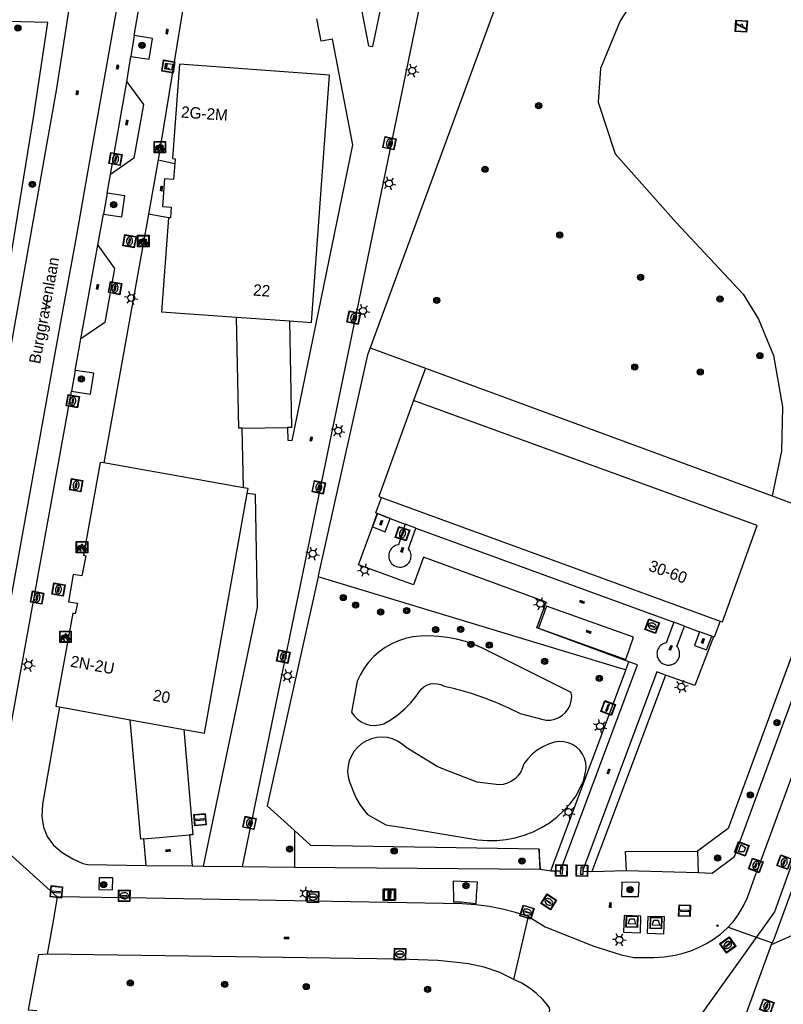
# Model space of a CAD drawing. Header units: metres. Extents: x 93870 to 95789, y 463036 to 464040.
# Tile 175 of 256: x 94787 to 94854, y 463136 to 463223. Entities that reach past the tile are written whole.
import ezdxf
from ezdxf.enums import TextEntityAlignment as Align

# ---------------------------------------------------------------- set-up
doc = ezdxf.new("R2010")
doc.units = ezdxf.units.M
doc.header["$LTSCALE"] = 25.4
for name, color, linetype in [('B_BEBOUWINGSGRENS_0', 1, 'Continuous'), ('B_LUIFEL_1', 200, 'Continuous'), ('G_GRENS_ALGEMEEN_0', 7, 'Continuous'), ('K_DUIKER_LIJN_-1', 6, 'Continuous'), ('Q_AFVAL_APART_PLAATS_0', 7, 'Continuous'), ('Q_AFVALBAK_0', 7, 'Continuous'), ('Q_BOOM_0', 3, 'Continuous'), ('Q_BRANDKRAAN_0', 5, 'Continuous'), ('Q_BRIEVENBUS_0', 7, 'Continuous'), ('Q_CAI-KAST_0', 10, 'Continuous'), ('Q_FIETSENREK_0', 6, 'Continuous'), ('Q_INSPECTIE_OF_RIOOLPUT_0', 253, 'Continuous'), ('Q_KOLK_0', 254, 'Continuous'), ('Q_LICHTMAST_0', 2, 'Continuous'), ('Q_OPLAADPAAL_0', 7, 'Continuous'), ('Q_SPEELVOORZIENING_0', 45, 'Continuous'), ('Q_VERKEERSBORDPAAL_0', 40, 'Continuous'), ('Q_WATERLEIDINGPUT_0', 5, 'Continuous'), ('S_GBKN_SYMBOOL_GV_GROOT_0', 7, 'Continuous'), ('S_GBKN_SYMBOOL_OV_GROOT_0', 7, 'Continuous'), ('T_CULTUURGRENS_0', 76, 'Continuous'), ('T_HEK_0', 57, 'Continuous'), ('T_HEK_LIJN_0', 6, 'Continuous'), ('V_WEGGRENS_0', 7, 'Continuous'), ('Z_GBKN_HUISNUMMER_0', 252, 'Continuous'), ('Z_STRAATNAAM_0', 252, 'Continuous')]:
    doc.layers.add(name, color=color, linetype=linetype)
doc.layers.add('Q_AFSLUITPAAL_0', color=7, linetype='Continuous', true_color=0xf86a3a)
doc.layers.add('Q_PAALTJE_0', color=7, linetype='Continuous', true_color=0x666666)

# ---------------------------------------------------------------- blocks, each defined once
blk = doc.blocks.new('Q_AFVAL_APART_PLAATS')
for points in [[(-0.5, 0.5), (0.5, 0.5), (0.5, -0.5), (-0.5, -0.5)], [(-0.336, 0.197), (0.331, 0.197), (0.19, -0.251), (-0.196, -0.251)]]:
    blk.add_lwpolyline(points, close=True)
blk.add_lwpolyline([(-0.442, 0.464), (0.438, 0.464, -0.414214), (0.459, 0.442), (0.459, -0.437, -0.414214), (0.438, -0.459), (-0.442, -0.459, -0.414214), (-0.463, -0.437), (-0.463, 0.442, -0.414214), (-0.442, 0.464)], format="xyb")
blk = doc.blocks.new('Q_AFVALBAK')
for points in [[(-0.5, 0.5), (0.5, 0.5), (0.5, -0.5), (-0.5, -0.5)], [(-0.336, 0.197), (0.331, 0.197), (0.19, -0.251), (-0.196, -0.251)]]:
    blk.add_lwpolyline(points, close=True)
blk.add_lwpolyline([(-0.442, 0.464), (0.438, 0.464, -0.414214), (0.459, 0.442), (0.459, -0.437, -0.414214), (0.438, -0.459), (-0.442, -0.459, -0.414214), (-0.463, -0.437), (-0.463, 0.442), (-0.463, 0.444), (-0.463, 0.446), (-0.463, 0.448), (-0.462, 0.45), (-0.461, 0.451), (-0.46, 0.453), (-0.459, 0.455), (-0.458, 0.456), (-0.457, 0.457), (-0.456, 0.459), (-0.454, 0.46), (-0.453, 0.461), (-0.451, 0.462), (-0.449, 0.462), (-0.447, 0.463), (-0.446, 0.463), (-0.444, 0.464), (-0.442, 0.464)], format="xyb")
blk = doc.blocks.new('Q_OPLAADPAAL')
for points in [[(-0.5, 0.5), (0.5, 0.5), (0.5, -0.5), (-0.5, -0.5)], [(-0.08, 0.333), (0.071, 0.333), (0.071, -0.329), (-0.08, -0.329)]]:
    blk.add_lwpolyline(points, close=True)
blk.add_lwpolyline([(-0.442, 0.464), (0.438, 0.464, -0.414214), (0.459, 0.442), (0.459, -0.437, -0.414214), (0.438, -0.459), (-0.442, -0.459, -0.414214), (-0.463, -0.437), (-0.463, 0.442), (-0.463, 0.444), (-0.463, 0.446), (-0.463, 0.448), (-0.462, 0.45), (-0.461, 0.451), (-0.46, 0.453), (-0.459, 0.455), (-0.458, 0.456), (-0.457, 0.457), (-0.456, 0.459), (-0.454, 0.46), (-0.453, 0.461), (-0.451, 0.462), (-0.449, 0.462), (-0.447, 0.463), (-0.446, 0.463), (-0.444, 0.464), (-0.442, 0.464)], format="xyb")
blk = doc.blocks.new('Q_CAI-KAST')
for points in [[(-0.5, 0.5), (0.5, 0.5), (0.5, -0.5), (-0.5, -0.5)], [(-0.262, 0.264), (0.25, 0.264), (0.25, 0.187), (-0.262, 0.187)], [(-0.262, 0.107), (0.25, 0.107), (0.25, -0.332), (-0.262, -0.332)]]:
    blk.add_lwpolyline(points, close=True)
blk.add_lwpolyline([(-0.442, 0.464), (0.438, 0.464, -0.414214), (0.459, 0.442), (0.459, -0.437, -0.414214), (0.438, -0.459), (-0.442, -0.459, -0.414214), (-0.463, -0.437), (-0.463, 0.442), (-0.463, 0.444), (-0.463, 0.446), (-0.463, 0.448), (-0.462, 0.45), (-0.461, 0.451), (-0.46, 0.453), (-0.459, 0.455), (-0.458, 0.456), (-0.457, 0.457), (-0.456, 0.459), (-0.454, 0.46), (-0.453, 0.461), (-0.451, 0.462), (-0.449, 0.462), (-0.447, 0.463), (-0.446, 0.463), (-0.444, 0.464), (-0.442, 0.464)], format="xyb")
blk.add_circle((-0.177, -0.034), 0.0354)
blk = doc.blocks.new('Q_LICHTMAST')
for points in [[(-0.26, 0.15), (-0.52, 0.3)], [(0, 0.3), (0, 0.6)], [(0.26, 0.15), (0.52, 0.3)], [(-0.26, -0.15), (-0.52, -0.3)], [(0, -0.3), (0, -0.6)], [(0.26, -0.15), (0.52, -0.3)]]:
    blk.add_lwpolyline(points)
blk.add_circle((0, 0), 0.3)
blk = doc.blocks.new('Q_VERKEERSBORDPAAL')
for points in [[(-0.5, 0.5), (0.5, 0.5), (0.5, -0.5), (-0.5, -0.5)], [(-0.08, 0.333), (0.071, 0.333), (0.071, -0.329), (-0.08, -0.329)]]:
    blk.add_lwpolyline(points, close=True)
blk.add_lwpolyline([(-0.442, 0.464), (0.438, 0.464, -0.414214), (0.459, 0.442), (0.459, -0.437, -0.414214), (0.438, -0.459), (-0.442, -0.459, -0.414214), (-0.463, -0.437), (-0.463, 0.442), (-0.463, 0.444), (-0.463, 0.446), (-0.463, 0.448), (-0.462, 0.45), (-0.461, 0.451), (-0.46, 0.453), (-0.459, 0.455), (-0.458, 0.456), (-0.457, 0.457), (-0.456, 0.459), (-0.454, 0.46), (-0.453, 0.461), (-0.451, 0.462), (-0.449, 0.462), (-0.447, 0.463), (-0.446, 0.463), (-0.444, 0.464), (-0.442, 0.464)], format="xyb")
blk = doc.blocks.new('Q_AFSLUITPAAL')
for points in [[(-0.5, 0.5), (0.5, 0.5), (0.5, -0.5), (-0.5, -0.5)], [(-0.08, 0.333), (0.071, 0.333), (0.071, -0.329), (-0.08, -0.329)]]:
    blk.add_lwpolyline(points, close=True)
blk.add_lwpolyline([(-0.442, 0.464), (0.438, 0.464, -0.414214), (0.459, 0.442), (0.459, -0.437, -0.414214), (0.438, -0.459), (-0.442, -0.459, -0.414214), (-0.463, -0.437), (-0.463, 0.442), (-0.463, 0.444), (-0.463, 0.446), (-0.463, 0.448), (-0.462, 0.45), (-0.461, 0.451), (-0.46, 0.453), (-0.459, 0.455), (-0.458, 0.456), (-0.457, 0.457), (-0.456, 0.459), (-0.454, 0.46), (-0.453, 0.461), (-0.451, 0.462), (-0.449, 0.462), (-0.447, 0.463), (-0.446, 0.463), (-0.444, 0.464), (-0.442, 0.464)], format="xyb")
blk = doc.blocks.new('Q_PAAL_STEEN')
for points in [[(-0.5, 0.5), (0.5, 0.5), (0.5, -0.5), (-0.5, -0.5)], [(-0.08, 0.33), (0.07, 0.33), (0.07, -0.33), (-0.08, -0.33)]]:
    blk.add_lwpolyline(points, close=True)
blk.add_lwpolyline([(-0.44, 0.46), (0.44, 0.46, -0.414214), (0.46, 0.44), (0.46, -0.44, -0.414214), (0.44, -0.46), (-0.44, -0.46, -0.414214), (-0.46, -0.44), (-0.46, 0.44), (-0.46, 0.44), (-0.46, 0.45), (-0.46, 0.45), (-0.46, 0.45), (-0.46, 0.45), (-0.46, 0.45), (-0.46, 0.45), (-0.46, 0.46), (-0.46, 0.46), (-0.46, 0.46), (-0.45, 0.46), (-0.45, 0.46), (-0.45, 0.46), (-0.45, 0.46), (-0.45, 0.46), (-0.45, 0.46), (-0.44, 0.46), (-0.44, 0.46)], format="xyb")
blk = doc.blocks.new('Q_PAALTJE')
at = {"color": 251, "true_color": 0x666666, "xscale": 0.1, "yscale": 0.1, "zscale": 0.01}
blk.add_blockref('Q_PAAL_STEEN', (0, 0), dxfattribs=at)
blk = doc.blocks.new('Q_INSPECTIE_OF_RIOOLPUT')
blk.add_lwpolyline([(-0.5, 0.5), (0.5, 0.5), (0.5, -0.5), (-0.5, -0.5)], close=True)
for points in [[(-0.442, 0.464), (0.438, 0.464, -0.414214), (0.459, 0.442), (0.459, -0.437, -0.414214), (0.438, -0.459), (-0.442, -0.459, -0.414214), (-0.463, -0.437), (-0.463, 0.442), (-0.463, 0.444), (-0.463, 0.446), (-0.463, 0.448), (-0.462, 0.45), (-0.461, 0.451), (-0.46, 0.453), (-0.459, 0.455), (-0.458, 0.456), (-0.457, 0.457), (-0.456, 0.459), (-0.454, 0.46), (-0.453, 0.461), (-0.451, 0.462), (-0.449, 0.462), (-0.447, 0.463), (-0.446, 0.463), (-0.444, 0.464), (-0.442, 0.464)], [(-0.345, 0.105, 0.380426), (-0.276, -0.18)], [(-0.008, 0.266, 0.240218), (-0.345, 0.105)], [(-0.194, 0.045, 0.853344), (-0.194, -0.032)], [(0.331, 0.111, 0.240191), (-0.008, 0.266)], [(0.185, -0.032, 0.849746), (0.185, 0.045)], [(0.267, -0.176, 0.380426), (0.331, 0.111)], [(-0.276, -0.18, 0.148452), (0.012, -0.257)], [(0.012, -0.257, 0.131742), (0.267, -0.176)]]:
    blk.add_lwpolyline(points, format="xyb")
for points in [[(-0.194, 0.045), (0.185, 0.045)], [(0.185, -0.032), (-0.194, -0.032)]]:
    blk.add_lwpolyline(points)
blk = doc.blocks.new('Q_KOLK')
blk.add_lwpolyline([(-0.5, 0.5), (0.5, 0.5), (0.5, -0.5), (-0.5, -0.5)], close=True)
for points in [[(-0.442, 0.464), (0.438, 0.464, -0.414214), (0.459, 0.442), (0.459, -0.437, -0.414214), (0.438, -0.459), (-0.442, -0.459, -0.414214), (-0.463, -0.437), (-0.463, 0.442, -0.414214), (-0.442, 0.464)], [(-0.345, 0.105, 0.380426), (-0.276, -0.18)], [(-0.008, 0.266, 0.240218), (-0.345, 0.105)], [(-0.194, 0.045, 0.853344), (-0.194, -0.032)], [(0.331, 0.111, 0.240191), (-0.008, 0.266)], [(0.185, -0.032, 0.849746), (0.185, 0.045)], [(0.267, -0.176, 0.380426), (0.331, 0.111)], [(-0.276, -0.18, 0.148452), (0.012, -0.257)], [(0.012, -0.257, 0.131742), (0.267, -0.176)]]:
    blk.add_lwpolyline(points, format="xyb")
for points in [[(-0.194, 0.045), (0.185, 0.045)], [(0.185, -0.032), (-0.194, -0.032)]]:
    blk.add_lwpolyline(points)
blk = doc.blocks.new('Q_WATERLEIDINGPUT')
blk.add_lwpolyline([(-0.5, 0.5), (0.5, 0.5), (0.5, -0.5), (-0.5, -0.5)], close=True)
for points in [[(-0.442, 0.464), (0.438, 0.464, -0.414214), (0.459, 0.442), (0.459, -0.437, -0.414214), (0.438, -0.459), (-0.442, -0.459, -0.414214), (-0.463, -0.437), (-0.463, 0.442), (-0.463, 0.444), (-0.463, 0.446), (-0.463, 0.448), (-0.462, 0.45), (-0.461, 0.451), (-0.46, 0.453), (-0.459, 0.455), (-0.458, 0.456), (-0.457, 0.457), (-0.456, 0.459), (-0.454, 0.46), (-0.453, 0.461), (-0.451, 0.462), (-0.449, 0.462), (-0.447, 0.463), (-0.446, 0.463), (-0.444, 0.464), (-0.442, 0.464)], [(-0.345, 0.105, 0.380426), (-0.276, -0.18)], [(-0.008, 0.266, 0.240218), (-0.345, 0.105)], [(-0.194, 0.045, 0.853344), (-0.194, -0.032)], [(0.331, 0.111, 0.240191), (-0.008, 0.266)], [(0.185, -0.032, 0.849746), (0.185, 0.045)], [(0.267, -0.176, 0.380426), (0.331, 0.111)], [(-0.276, -0.18, 0.148452), (0.012, -0.257)], [(0.012, -0.257, 0.131742), (0.267, -0.176)]]:
    blk.add_lwpolyline(points, format="xyb")
for points in [[(-0.194, 0.045), (0.185, 0.045)], [(0.185, -0.032), (-0.194, -0.032)]]:
    blk.add_lwpolyline(points)
blk = doc.blocks.new('Q_BRANDKRAAN')
blk.add_lwpolyline([(-0.5, 0.5), (0.5, 0.5), (0.5, -0.5), (-0.5, -0.5)], close=True)
for points in [[(-0.442, 0.464), (0.438, 0.464, -0.414214), (0.459, 0.442), (0.459, -0.437, -0.414214), (0.438, -0.459), (-0.442, -0.459, -0.414214), (-0.463, -0.437), (-0.463, 0.442), (-0.463, 0.444), (-0.463, 0.446), (-0.463, 0.448), (-0.462, 0.45), (-0.461, 0.451), (-0.46, 0.453), (-0.459, 0.455), (-0.458, 0.456), (-0.457, 0.457), (-0.456, 0.459), (-0.454, 0.46), (-0.453, 0.461), (-0.451, 0.462), (-0.449, 0.462), (-0.447, 0.463), (-0.446, 0.463), (-0.444, 0.464), (-0.442, 0.464)], [(-0.345, 0.105, 0.380426), (-0.276, -0.18)], [(-0.008, 0.266, 0.240218), (-0.345, 0.105)], [(-0.194, 0.045, 0.853344), (-0.194, -0.032)], [(0.331, 0.111, 0.240191), (-0.008, 0.266)], [(0.185, -0.032, 0.849746), (0.185, 0.045)], [(0.267, -0.176, 0.380426), (0.331, 0.111)], [(-0.276, -0.18, 0.148452), (0.012, -0.257)], [(0.012, -0.257, 0.131742), (0.267, -0.176)]]:
    blk.add_lwpolyline(points, format="xyb")
for points in [[(-0.194, 0.045), (0.185, 0.045)], [(0.185, -0.032), (-0.194, -0.032)]]:
    blk.add_lwpolyline(points)
blk = doc.blocks.new('Q_SPEELVOORZIENING')
blk.add_lwpolyline([(-0.5, 0.5), (0.5, 0.5), (0.5, -0.5), (-0.5, -0.5)], close=True)
for points in [[(-0.442, 0.464), (0.438, 0.464, -0.414214), (0.459, 0.442), (0.459, -0.437, -0.414214), (0.438, -0.459), (-0.442, -0.459, -0.414214), (-0.463, -0.437), (-0.463, 0.442), (-0.463, 0.444), (-0.463, 0.446), (-0.463, 0.448), (-0.462, 0.45), (-0.461, 0.451), (-0.46, 0.453), (-0.459, 0.455), (-0.458, 0.456), (-0.457, 0.457), (-0.456, 0.459), (-0.454, 0.46), (-0.453, 0.461), (-0.451, 0.462), (-0.449, 0.462), (-0.447, 0.463), (-0.446, 0.463), (-0.444, 0.464), (-0.442, 0.464)], [(-0.363, 0.198, 1.168313), (-0.386, 0.141)], [(-0.087, 0.021, 0.778987), (-0.04, -0.167)], [(-0.04, -0.167, 0.508825), (0.056, -0.036)], [(0.355, -0.156, 1.031322), (0.378, -0.1)]]:
    blk.add_lwpolyline(points, format="xyb")
for points in [[(-0.386, 0.141), (-0.087, 0.021)], [(-0.363, 0.198), (0.378, -0.1)], [(0.056, -0.036), (0.355, -0.156)]]:
    blk.add_lwpolyline(points)
blk = doc.blocks.new('Q_FIETSENREK')
for points in [[(-0.5, 0.5), (0.5, 0.5), (0.5, -0.5), (-0.5, -0.5)], [(-0.063, 0.145), (0.184, 0.054), (0.037, -0.093)]]:
    blk.add_lwpolyline(points, close=True)
for points in [[(-0.442, 0.464), (0.438, 0.464, -0.414214), (0.459, 0.442), (0.459, -0.437, -0.414214), (0.438, -0.459), (-0.442, -0.459, -0.414214), (-0.463, -0.437), (-0.463, 0.442), (-0.463, 0.444), (-0.463, 0.446), (-0.463, 0.448), (-0.462, 0.45), (-0.461, 0.451), (-0.46, 0.453), (-0.459, 0.455), (-0.458, 0.456), (-0.457, 0.457), (-0.456, 0.459), (-0.454, 0.46), (-0.453, 0.461), (-0.451, 0.462), (-0.449, 0.462), (-0.447, 0.463), (-0.446, 0.463), (-0.444, 0.464), (-0.442, 0.464)], [(-0.181, 0.106, 0.847256), (-0.324, -0.144)], [(-0.193, 0.075, 0.842492), (-0.305, -0.118)], [(-0.171, 0.065, 0.053288), (-0.193, 0.075)], [(-0.185, -0.134, 0.502492), (-0.147, 0.044)], [(-0.149, 0.089, 0.06236), (-0.181, 0.106)], [(-0.165, -0.161, 0.494489), (-0.125, 0.068)], [(-0.324, -0.144, 0.089606), (-0.421, -0.348)], [(-0.296, -0.162, 0.110942), (-0.375, -0.348)], [(-0.294, -0.105, 0.006942), (-0.305, -0.118)], [(-0.296, -0.162, 0.02458), (-0.283, -0.168)], [(-0.212, -0.105, 0.381614), (-0.294, -0.105)], [(-0.283, -0.168, 0.148109), (-0.198, -0.173)], [(-0.223, -0.136, 0.533998), (-0.276, -0.136)], [(-0.276, -0.136, 0.009682), (-0.271, -0.138)], [(-0.271, -0.138, 0.120201), (-0.218, -0.144)], [(-0.218, -0.144, 0.003554), (-0.223, -0.136)], [(-0.185, -0.134, 0.017985), (-0.212, -0.105)], [(-0.122, -0.348, 0.075837), (-0.198, -0.173)], [(-0.075, -0.348, 0.094234), (-0.165, -0.161)], [(0.095, -0.16, 0.385208), (0.186, -0.333)], [(0.209, -0.054, 0.224648), (0.108, -0.128)], [(0.126, -0.171, 0.376993), (0.197, -0.303)], [(0.212, -0.086, 0.20829), (0.139, -0.139)], [(0.186, -0.333, 1), (0.287, -0.06)], [(0.197, -0.303, 1), (0.276, -0.09)], [(0.287, -0.06, 0.086253), (0.238, -0.051)], [(0.276, -0.09, 0.079305), (0.241, -0.083)]]:
    blk.add_lwpolyline(points, format="xyb")
for points in [[(-0.171, 0.065), (-0.263, -0.038), (-0.239, -0.059), (-0.147, 0.044)], [(0.081, 0.221), (-0.003, 0.252), (-0.149, 0.089)], [(-0.125, 0.068), (-0.086, 0.111), (0.018, -0.131), (0.095, -0.16)], [(0.238, -0.051), (0.229, 0.053), (0.261, 0.093), (0.302, 0.078), (0.314, 0.11), (0.192, 0.155), (0.18, 0.123), (0.231, 0.104), (0.207, 0.076), (-0.04, 0.167), (0, 0.216), (0.07, 0.191), (0.081, 0.221)], [(0.209, -0.054), (0.199, 0.029), (0.057, -0.108)], [(-0.421, -0.348), (-0.375, -0.348)], [(-0.122, -0.348), (-0.075, -0.348)], [(0.057, -0.108), (0.108, -0.128)], [(0.126, -0.171), (0.253, -0.218), (0.241, -0.083)], [(0.139, -0.139), (0.222, -0.17), (0.212, -0.086)]]:
    blk.add_lwpolyline(points)
blk = doc.blocks.new('Q_BRIEVENBUS')
for points in [[(-0.5, 0.5), (0.5, 0.5), (0.5, -0.5), (-0.5, -0.5)], [(-0.31, 0.1), (-0.053, 0.1), (-0.031, 0.031), (-0.053, 0.01), (-0.31, 0.01), (-0.332, 0.031)], [(0.056, 0.1), (0.314, 0.1), (0.335, 0.031), (0.314, 0.01), (0.056, 0.01), (0.035, 0.031)]]:
    blk.add_lwpolyline(points, close=True)
blk.add_lwpolyline([(-0.442, 0.464), (0.438, 0.464, -0.414214), (0.459, 0.442), (0.459, -0.437, -0.414214), (0.438, -0.459), (-0.442, -0.459, -0.414214), (-0.463, -0.437), (-0.463, 0.442), (-0.463, 0.444), (-0.463, 0.446), (-0.463, 0.448), (-0.462, 0.45), (-0.461, 0.451), (-0.46, 0.453), (-0.459, 0.455), (-0.458, 0.456), (-0.457, 0.457), (-0.456, 0.459), (-0.454, 0.46), (-0.453, 0.461), (-0.451, 0.462), (-0.449, 0.462), (-0.447, 0.463), (-0.446, 0.463), (-0.444, 0.464), (-0.442, 0.464)], format="xyb")
blk = doc.blocks.new('Q_BOOM')
for radius in [0.27, 0.18, 0.09]:
    blk.add_circle((0, 0), radius)
blk = doc.blocks.new('S_GBKN_SYMBOOL_OV_GROOT')
for points in [[(-0.21875, 0.0625), (0.21875, 0.0625)], [(-0.21875, 0), (0.21875, 0)], [(-0.1875, 0.0625), (-0.1875, 0)], [(-0.125, 0.09375), (-0.125, 0.0625)], [(-0.125, 0), (-0.125, -0.0625)], [(-0.0625, 0.0625), (-0.0625, 0)], [(0, 0.09375), (0, 0.0625)], [(0, 0), (0, -0.0625)], [(0.0625, 0.0625), (0.0625, 0)], [(0.125, 0.09375), (0.125, 0.0625)], [(0.125, 0), (0.125, -0.0625)], [(0.1875, 0.0625), (0.1875, 0)], [(-0.21875, -0.0625), (0.21875, -0.0625)], [(-0.1875, -0.0625), (-0.1875, -0.09375)], [(-0.0625, -0.0625), (-0.0625, -0.09375)], [(0.0625, -0.0625), (0.0625, -0.09375)], [(0.1875, -0.0625), (0.1875, -0.09375)]]:
    blk.add_lwpolyline(points)
blk = doc.blocks.new('S_GBKN_SYMBOOL_GV_GROOT')
for points in [[(-0.1875, 0.03125), (-0.09375, 0.09375)], [(-0.1875, -0.0625), (0.0625, 0.09375)], [(-0.1875, 0.09375), (0.125, -0.09375)], [(-0.1875, 0), (-0.03125, -0.09375)], [(-0.125, -0.09375), (0.1875, 0.09375)], [(-0.0625, 0.09375), (0.1875, -0.0625)], [(0.03125, -0.09375), (0.1875, 0)], [(0.09375, 0.09375), (0.1875, 0.03125)]]:
    blk.add_lwpolyline(points)

msp = doc.modelspace()

# ---------------------------------------------------------------- linework, layer by layer
at = {"layer": 'B_BEBOUWINGSGRENS_0'}
for p, q in [((94800.601, 463210.476), (94800.572, 463210.07)), ((94805.971, 463196.61), (94810.595, 463196.287)), ((94806.576, 463181.695), (94794.372, 463183.857)), ((94818.649, 463180.829), (94848.272, 463170.014)), ((94790.494, 463162.514), (94796.688, 463161.392)), ((94796.688, 463161.392), (94801.361, 463160.546))]:
    msp.add_line(p, q, dxfattribs=at)
for points in [[(94810.595, 463196.287), (94812.545, 463196.151), (94814.115, 463217.787), (94800.98, 463218.74), (94800.382, 463210.492), (94800.601, 463210.476)], [(94800.572, 463210.07), (94800.47, 463208.661), (94799.689, 463208.717), (94799.505, 463206.297), (94800.273, 463206.241), (94800.198, 463205.305), (94800.02, 463205.308)], [(94800.02, 463205.308), (94799.412, 463197.068), (94805.971, 463196.61)], [(94821.454, 463189.322), (94818.422, 463180.912), (94818.649, 463180.829)], [(94848.272, 463170.014), (94848.455, 463169.947), (94851.494, 463178.375), (94821.454, 463189.322)], [(94794.372, 463183.857), (94794.06, 463183.914), (94792.583, 463175.789), (94792.798, 463175.734), (94792.463, 463173.972), (94791.701, 463174.113), (94791.276, 463171.723), (94792.064, 463171.584), (94791.86, 463170.673), (94791.653, 463170.71), (94790.191, 463162.569), (94790.494, 463162.514)], [(94806.902, 463181.182), (94806.981, 463181.624), (94806.576, 463181.695)], [(94801.361, 463160.546), (94803.167, 463160.219), (94806.902, 463181.182)]]:
    msp.add_lwpolyline(points, dxfattribs=at)
at = {"layer": 'B_LUIFEL_1'}
msp.add_lwpolyline([(94840.695, 463168.619), (94833.092, 463171.343), (94832.393, 463169.411), (94840.001, 463166.66), (94840.695, 463168.619)], dxfattribs=at)
at = {"layer": 'G_GRENS_ALGEMEEN_0'}
for p, q in [((94799.117, 463210.385), (94800.572, 463210.07)), ((94800.02, 463205.308), (94798.269, 463205.637)), ((94806.483, 463186.916), (94810.438, 463186.959)), ((94806.576, 463181.695), (94806.483, 463186.916)), ((94818.29, 463179.433), (94817.851, 463178.275)), ((94840.011, 463165.748), (94840.281, 463166.473)), ((94797.874, 463150.961), (94801.867, 463151.31)), ((94801.867, 463151.31), (94802.102, 463148.603)), ((94798.086, 463148.655), (94797.874, 463150.961))]:
    msp.add_line(p, q, dxfattribs=at)
for points in [[(94816.904, 463223.492), (94817.521, 463220.351), (94817.908, 463220.31), (94818.753, 463224.325), (94821.945, 463223.676), (94806.477, 463148.546)], [(94810.438, 463186.959), (94810.454, 463185.85), (94810.838, 463185.834), (94816.153, 463211.703), (94814.365, 463220.941), (94813.383, 463220.751), (94813, 463222.729)], [(94806.483, 463186.916), (94806.182, 463186.912), (94805.971, 463196.61)], [(94810.595, 463196.287), (94810.77, 463186.963), (94810.438, 463186.959)], [(94803.092, 463148.59), (94807.81, 463171.222), (94807.634, 463181.097), (94806.902, 463181.182)], [(94818.272, 463179.44), (94818.158, 463179.483), (94818.649, 463180.829)], [(94817.851, 463178.275), (94818.97, 463177.848), (94819.41, 463179.008)], [(94819.41, 463179.008), (94818.291, 463179.435), (94818.29, 463179.433)], [(94820.717, 463178.513), (94820.124, 463176.697), (94820.004, 463176.673), (94819.888, 463176.634), (94819.778, 463176.581), (94819.675, 463176.515), (94819.582, 463176.436), (94819.499, 463176.346), (94819.427, 463176.247), (94819.369, 463176.14), (94819.324, 463176.026), (94819.294, 463175.907), (94819.279, 463175.786), (94819.28, 463175.663), (94819.295, 463175.542), (94819.326, 463175.424), (94819.371, 463175.31), (94819.43, 463175.203), (94819.501, 463175.104), (94819.585, 463175.014), (94819.679, 463174.936), (94819.782, 463174.87), (94819.922, 463174.806), (94820.07, 463174.765), (94820.223, 463174.748), (94820.377, 463174.754), (94820.528, 463174.785), (94820.672, 463174.839), (94820.806, 463174.915), (94820.926, 463175.011), (94821.03, 463175.125), (94821.115, 463175.253), (94821.166, 463175.359), (94821.203, 463175.471), (94821.227, 463175.587), (94821.237, 463175.704), (94821.232, 463175.822), (94821.214, 463175.939), (94821.181, 463176.052), (94821.136, 463176.161), (94821.077, 463176.263), (94821.007, 463176.358), (94821.663, 463178.165)], [(94844.215, 463169.923), (94843.549, 463168.136), (94843.437, 463168.108), (94843.329, 463168.068), (94843.227, 463168.016), (94843.131, 463167.952), (94843.043, 463167.877), (94842.965, 463167.792), (94842.897, 463167.699), (94842.84, 463167.599), (94842.795, 463167.493), (94842.763, 463167.382), (94842.747, 463167.29), (94842.739, 463167.198), (94842.74, 463167.105), (94842.75, 463167.012), (94842.768, 463166.921), (94842.795, 463166.832), (94842.83, 463166.746), (94842.873, 463166.664), (94842.923, 463166.586), (94842.981, 463166.513), (94843.045, 463166.445), (94843.115, 463166.384), (94843.191, 463166.33), (94843.271, 463166.284), (94843.356, 463166.245), (94843.443, 463166.214), (94843.533, 463166.191), (94843.625, 463166.177), (94843.718, 463166.172), (94843.811, 463166.175), (94843.889, 463166.185), (94843.965, 463166.2), (94844.04, 463166.222), (94844.113, 463166.249), (94844.184, 463166.282), (94844.252, 463166.321), (94844.316, 463166.365), (94844.377, 463166.414), (94844.434, 463166.467), (94844.487, 463166.525), (94844.535, 463166.587), (94844.578, 463166.652), (94844.615, 463166.72), (94844.647, 463166.792), (94844.673, 463166.865), (94844.694, 463166.941), (94844.708, 463167.017), (94844.717, 463167.095), (94844.719, 463167.173), (94844.715, 463167.251), (94844.707, 463167.313), (94844.696, 463167.374), (94844.681, 463167.435), (94844.662, 463167.494), (94844.639, 463167.553), (94844.612, 463167.609), (94844.582, 463167.664), (94844.549, 463167.717), (94844.512, 463167.767), (94844.473, 463167.816), (94845.153, 463169.584)], [(94848.272, 463170.014), (94847.725, 463168.623), (94847.673, 463168.641)], [(94846.458, 463169.096), (94846.005, 463167.885), (94847.076, 463167.509), (94847.521, 463168.698)], [(94833.459, 463148.174), (94840.001, 463165.721), (94840.011, 463165.748)], [(94843.477, 463165.302), (94837.762, 463150.028), (94837.742, 463149.974), (94837.044, 463148.108)], [(94797.874, 463150.961), (94797.598, 463150.937), (94796.688, 463161.392)], [(94801.361, 463160.546), (94802.146, 463151.334), (94801.867, 463151.31)]]:
    msp.add_lwpolyline(points, dxfattribs=at)
at = {"layer": 'K_DUIKER_LIJN_-1'}
msp.add_lwpolyline([(94968.253, 463299.441), (94967.168, 463299.667), (94949.269, 463251.03), (94910.84, 463259.477), (94895.448, 463262.703), (94853.024, 463144.602), (94777.888, 463039.532)], dxfattribs=at)
at = {"layer": 'T_CULTUURGRENS_0'}
for p, q in [((94788.257, 463214.254), (94789.466, 463222.386)), ((94822.497, 463192.149), (94821.454, 463189.322)), ((94840.011, 463165.748), (94839.565, 463165.883)), ((94811.037, 463151.698), (94811.045, 463148.483)), ((94832.515, 463148.312), (94832.424, 463150.077)), ((94840.064, 463148.195), (94839.981, 463149.862)), ((94846.285, 463149.9), (94846.347, 463148.015)), ((94811.045, 463148.483), (94832.515, 463148.312)), ((94846.347, 463148.015), (94847.569, 463147.98))]:
    msp.add_line(p, q, dxfattribs=at)
for points in [[(94843.518, 463228.754), (94839.505, 463222.544), (94837.789, 463218.36), (94837.592, 463215.43), (94839.076, 463210.919), (94844.402, 463204.894), (94850.285, 463198.617), (94851.615, 463196.43), (94852.916, 463193.257), (94853.719, 463188.779), (94853.639, 463184.889), (94852.795, 463180.972)], [(94789.466, 463222.386), (94781.232, 463222.606), (94779.97, 463215.895), (94778.864, 463208.771), (94775.562, 463190.732), (94784.145, 463189.053), (94784.742, 463192.868), (94788.257, 463214.254)], [(94847.569, 463147.98), (94849.53, 463149.417), (94863.662, 463187.915), (94862.364, 463188.372)], [(94830.785, 463161.932), (94832.684, 463161.434), (94833.055, 463161.368), (94833.432, 463161.37), (94833.803, 463161.442), (94834.154, 463161.581), (94834.473, 463161.781), (94834.751, 463162.036), (94834.977, 463162.338), (94835.144, 463162.676), (94835.247, 463163.039), (94835.281, 463163.414), (94835.246, 463163.79), (94827.772, 463167.523), (94827.426, 463167.687), (94827.074, 463167.84), (94826.717, 463167.981), (94826.356, 463168.111), (94825.991, 463168.228), (94825.219, 463168.433), (94824.435, 463168.584), (94823.642, 463168.681), (94822.844, 463168.723), (94822.045, 463168.71), (94821.399, 463168.642), (94820.763, 463168.508), (94820.144, 463168.309), (94819.549, 463168.047), (94818.984, 463167.725), (94818.456, 463167.347), (94817.969, 463166.916), (94817.529, 463166.437), (94817.142, 463165.916), (94816.81, 463165.357), (94816.537, 463164.767), (94816.018, 463162.055), (94816.253, 463161.722), (94816.542, 463161.435), (94816.878, 463161.202), (94817.248, 463161.032), (94817.643, 463160.929), (94818.049, 463160.896), (94818.455, 463160.935), (94818.848, 463161.044), (94819.498, 463161.419), (94820.113, 463161.852), (94820.686, 463162.337), (94821.213, 463162.871), (94821.691, 463163.451), (94822.115, 463164.071)], [(94822.115, 463164.071), (94822.354, 463164.272), (94822.626, 463164.424), (94822.923, 463164.522), (94823.233, 463164.563), (94823.544, 463164.544), (94823.847, 463164.466), (94824.129, 463164.333), (94824.4, 463164.273), (94824.67, 463164.211), (94824.94, 463164.146), (94825.209, 463164.078), (94825.477, 463164.007), (94826.573, 463163.685), (94827.653, 463163.316), (94828.717, 463162.9), (94829.762, 463162.439), (94830.785, 463161.932)], [(94835.696, 463159.001), (94835.357, 463159.225), (94834.982, 463159.383), (94834.585, 463159.471), (94834.179, 463159.485), (94833.777, 463159.425), (94833.249, 463159.248), (94832.746, 463159.011), (94832.272, 463158.718), (94831.835, 463158.373), (94831.441, 463157.98), (94831.094, 463157.545), (94830.989, 463157.173), (94830.822, 463156.825), (94830.599, 463156.509), (94830.326, 463156.236), (94830.011, 463156.013), (94829.662, 463155.846), (94829.29, 463155.741), (94828.906, 463155.7), (94827.021, 463155.922), (94824.224, 463157.018), (94823.531, 463157.29), (94820.809, 463158.959), (94820.456, 463159.271), (94820.058, 463159.524), (94819.626, 463159.711), (94819.169, 463159.827), (94818.699, 463159.87), (94818.229, 463159.837), (94817.77, 463159.731), (94817.333, 463159.554), (94816.93, 463159.31), (94816.57, 463159.005), (94816.264, 463158.648), (94816.017, 463158.246), (94815.837, 463157.811), (94815.728, 463157.352), (94815.692, 463156.882), (94815.732, 463156.412), (94815.845, 463155.955), (94816.029, 463155.521), (94816.223, 463154.99), (94816.463, 463154.479), (94816.746, 463153.991), (94817.072, 463153.529), (94817.437, 463153.098), (94819.028, 463152.205), (94821.29, 463151.838), (94827.088, 463150.898)], [(94827.088, 463150.898), (94827.905, 463150.825), (94828.726, 463150.828), (94829.543, 463150.906), (94830.349, 463151.059), (94831.138, 463151.286), (94831.902, 463151.585), (94832.636, 463151.953), (94833.332, 463152.387), (94833.985, 463152.884), (94834.59, 463153.439), (94835.141, 463154.047), (94835.634, 463154.703), (94836.303, 463156.028), (94836.493, 463156.82), (94836.536, 463157.224), (94836.505, 463157.63), (94836.401, 463158.023), (94836.227, 463158.39), (94835.99, 463158.72), (94835.696, 463159.001)], [(94832.424, 463150.077), (94812.466, 463150.399), (94811.037, 463151.698)], [(94832.424, 463150.077), (94832.449, 463149.589), (94832.515, 463148.312)]]:
    msp.add_lwpolyline(points, dxfattribs=at)
at = {"layer": 'T_HEK_0'}
for p, q in [((94831.615, 463231.952), (94817.647, 463193.938)), ((94817.647, 463193.938), (94822.497, 463192.149)), ((94822.497, 463192.149), (94852.795, 463180.972)), ((94813.121, 463173.975), (94813.101, 463173.887)), ((94839.565, 463165.883), (94813.101, 463173.887)), ((94839.981, 463149.862), (94846.285, 463149.9))]:
    msp.add_line(p, q, dxfattribs=at)
for points in [[(94817.647, 463193.938), (94817.42, 463193.321), (94813.121, 463173.975)], [(94862.364, 463188.372), (94848.974, 463151.866), (94846.285, 463149.9)], [(94813.101, 463173.887), (94808.653, 463153.865), (94811.037, 463151.698)]]:
    msp.add_lwpolyline(points, dxfattribs=at)
at = {"layer": 'T_HEK_LIJN_0'}
msp.add_line((94852.795, 463180.972), (94855.279, 463180.056), dxfattribs=at)
at = {"layer": 'V_WEGGRENS_0'}
for p, q in [((94797.039, 463221.251), (94797.568, 463224.467)), ((94797.039, 463221.251), (94796.738, 463219.419)), ((94796.376, 463217.22), (94796.738, 463219.419)), ((94794.952, 463209.096), (94796.376, 463217.22)), ((94799.117, 463210.385), (94798.269, 463205.637)), ((94794.66, 463207.463), (94794.952, 463209.096)), ((94794.66, 463207.463), (94794.334, 463205.634)), ((94873.406, 463207.96), (94851.4, 463147.959)), ((94852.943, 463142.144), (94876.522, 463206.745)), ((94793.85, 463202.927), (94794.334, 463205.634)), ((94798.269, 463205.637), (94794.372, 463183.857)), ((94792.358, 463194.716), (94793.85, 463202.927)), ((94791.863, 463191.961), (94792.358, 463194.716)), ((94791.863, 463191.961), (94791.535, 463190.133)), ((94784.39, 463150.69), (94791.535, 463190.133)), ((94817.851, 463178.275), (94818.272, 463179.44)), ((94818.272, 463179.44), (94818.29, 463179.433)), ((94818.29, 463179.433), (94819.41, 463179.008)), ((94819.41, 463179.008), (94820.717, 463178.513)), ((94821.663, 463178.165), (94820.717, 463178.513)), ((94821.663, 463178.165), (94844.215, 463169.923)), ((94845.153, 463169.584), (94844.215, 463169.923)), ((94845.153, 463169.584), (94846.458, 463169.096)), ((94847.521, 463168.698), (94846.458, 463169.096)), ((94847.521, 463168.698), (94847.673, 463168.641)), ((94834.291, 463148.172), (94841.026, 463166.21)), ((94841.026, 463166.21), (94840.281, 463166.473)), ((94842.738, 463165.573), (94836.218, 463148.136)), ((94843.477, 463165.302), (94842.738, 463165.573)), ((94785.13, 463150.541), (94790.307, 463145.886)), ((94798.086, 463148.655), (94802.102, 463148.603)), ((94802.102, 463148.603), (94803.092, 463148.59)), ((94803.092, 463148.59), (94806.477, 463148.546)), ((94806.477, 463148.546), (94811.045, 463148.483)), ((94832.515, 463148.312), (94833.459, 463148.174)), ((94833.459, 463148.174), (94834.291, 463148.172)), ((94836.218, 463148.136), (94837.044, 463148.108)), ((94837.044, 463148.108), (94840.064, 463148.195)), ((94840.064, 463148.195), (94846.347, 463148.015)), ((94793.962, 463147.571), (94793.941, 463146.554)), ((94841.116, 463145.922), (94841.17, 463147.156)), ((94824.938, 463145.472), (94825.612, 463145.453)), ((94839.865, 463144.264), (94839.806, 463142.798)), ((94841.933, 463144.183), (94841.888, 463142.714)), ((94848.963, 463143.256), (94852.815, 463141.869)), ((94855.031, 463142.733), (94852.734, 463141.693)), ((94852.734, 463141.693), (94852.815, 463141.869)), ((94852.815, 463141.869), (94852.943, 463142.144))]:
    msp.add_line(p, q, dxfattribs=at)
for points in [[(94782.153, 463171.086), (94790.277, 463216.616), (94793.32, 463236.391), (94795.228, 463250)], [(94799.212, 463248.24), (94796.089, 463227.053), (94792.983, 463209.448), (94791.882, 463203.285), (94790.39, 463195.074), (94782.485, 463151.262), (94781.603, 463146.365), (94780.201, 463138.554), (94778.754, 463130.721), (94778.688, 463130.364)], [(94804.973, 463241.92), (94803.812, 463242.054), (94802.641, 463232.033), (94799.117, 463210.385)], [(94796.738, 463219.419), (94798.346, 463219.176), (94798.623, 463221.011), (94797.039, 463221.251)], [(94796.376, 463217.22), (94797.839, 463215.226), (94796.992, 463210.515), (94794.952, 463209.096)], [(94794.334, 463205.634), (94795.944, 463205.391), (94796.221, 463207.227), (94794.66, 463207.463)], [(94793.85, 463202.927), (94795.305, 463200.863), (94794.461, 463196.144), (94792.358, 463194.716)], [(94791.535, 463190.133), (94793.208, 463189.88), (94793.485, 463191.716), (94791.863, 463191.961)], [(94833.063, 463171.678), (94822.334, 463175.61), (94821.462, 463173.206), (94816.654, 463174.959), (94817.851, 463178.275)], [(94840.281, 463166.473), (94832.235, 463169.439), (94833.063, 463171.678)], [(94847.673, 463168.641), (94846.052, 463164.378), (94843.477, 463165.302)], [(94790.494, 463162.514), (94789.024, 463154.011), (94788.959, 463152.928), (94789.096, 463151.985), (94789.415, 463151.187), (94789.98, 463150.433), (94790.72, 463149.781)], [(94790.72, 463149.781), (94791.677, 463149.215), (94792.547, 463148.809), (94792.939, 463148.722), (94798.086, 463148.655)], [(94848.963, 463143.256), (94849.251, 463143.559), (94849.403, 463143.72), (94849.839, 463144.322), (94850.29, 463145.118), (94850.666, 463145.855), (94850.982, 463146.741), (94851.4, 463147.959)], [(94793.941, 463146.554), (94795.123, 463146.501), (94795.157, 463147.57), (94793.962, 463147.571)], [(94825.612, 463145.453), (94826.626, 463145.357), (94826.94, 463145.278), (94826.969, 463146.022), (94827.032, 463147.194), (94824.924, 463147.276), (94824.938, 463145.472)], [(94841.17, 463147.156), (94839.671, 463147.18), (94839.638, 463145.939), (94841.116, 463145.922)], [(94790.307, 463145.886), (94789.965, 463143.954), (94789.421, 463140.876)], [(94831.504, 463144.189), (94830.373, 463144.538), (94829.224, 463144.822), (94828.061, 463145.042), (94826.888, 463145.196), (94825.707, 463145.284), (94798.069, 463145.775), (94790.307, 463145.886)], [(94830.231, 463138.679), (94831.097, 463142.427), (94831.504, 463144.189)], [(94831.504, 463144.189), (94832.953, 463143.262), (94837.206, 463141.594), (94839.596, 463140.812), (94840.723, 463140.587), (94841.445, 463140.579), (94842.452, 463140.579), (94843.376, 463140.639), (94844.316, 463140.782), (94845.03, 463140.977), (94845.706, 463141.18), (94846.382, 463141.481), (94847.059, 463141.827), (94847.675, 463142.187), (94848.291, 463142.623), (94848.862, 463143.149), (94848.963, 463143.256)], [(94839.806, 463142.798), (94841.286, 463142.748), (94841.333, 463144.206), (94839.865, 463144.264)], [(94841.888, 463142.714), (94843.349, 463142.672), (94843.404, 463144.136), (94841.933, 463144.183)], [(94852.734, 463141.693), (94849.927, 463134.02), (94849.818, 463133.757), (94849.733, 463133.486), (94849.672, 463133.208), (94849.637, 463132.926), (94849.628, 463132.642), (94849.66, 463132.012), (94849.786, 463131.394), (94850.002, 463130.802), (94850.305, 463130.249), (94850.687, 463129.748), (94851.437, 463129.08)], [(94789.421, 463140.876), (94788.647, 463140.823), (94787.766, 463136.012), (94788.518, 463135.953)], [(94830.231, 463138.679), (94828.985, 463139.271), (94827.64, 463139.752), (94826.265, 463140.045), (94824.979, 463140.181), (94823.589, 463140.324), (94821.861, 463140.399), (94820.309, 463140.459), (94789.421, 463140.876)], [(94829.285, 463135.455), (94832.813, 463135.453), (94833.017, 463135.49), (94833.193, 463135.601), (94833.314, 463135.769), (94833.364, 463135.971), (94833.334, 463136.177), (94833.229, 463136.356), (94832.73, 463136.938), (94832.175, 463137.466), (94831.569, 463137.935), (94830.919, 463138.341), (94830.231, 463138.679)]]:
    msp.add_lwpolyline(points, dxfattribs=at)
at = {"layer": 'Z_STRAATNAAM_0'}
msp.add_line((94789.271, 463197.186), (94789.45, 463198.17), dxfattribs=at)

# ---------------------------------------------------------------- block references
at = {"layer": 'Q_AFSLUITPAAL_0', "rotation": 178.9297311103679}
for p in [(94834.386, 463148.21), (94836.171, 463148.192)]:
    msp.add_blockref('Q_AFSLUITPAAL', p, dxfattribs=at)
at = {"layer": 'Q_AFVAL_APART_PLAATS_0'}
for p, rotation in [((94840.545, 463143.731), 177.7374470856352), ((94842.645, 463143.607), 178.169962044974)]:
    msp.add_blockref('Q_AFVAL_APART_PLAATS', p, dxfattribs=dict(at, rotation=rotation))
at = {"layer": 'Q_AFVALBAK_0', "rotation": 69.84262153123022}
msp.add_blockref('Q_AFVALBAK', (94850.164, 463150.096), dxfattribs=at)
at = {"layer": 'Q_BOOM_0'}
for p, rotation in [((94786.857, 463221.905), 178.469507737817), ((94797.715, 463220.394), 171.3843518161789), ((94832.399, 463215.121), 86.15347914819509), ((94827.699, 463209.562), 69.82446829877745), ((94788.123, 463208.229), 79.88308125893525), ((94795.237, 463206.465), 79.89376118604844), ((94834.237, 463203.808), 131.4761483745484), ((94841.303, 463200.098), 133.144190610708), ((94848.246, 463198.206), 133.144190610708), ((94823.483, 463198.081), 69.82446829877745), ((94851.733, 463193.259), 112.2947112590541), ((94840.798, 463192.247), 159.7508694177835), ((94846.515, 463191.824), 112.2947112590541), ((94792.415, 463191.205), 171.4105137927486), ((94815.302, 463172.086), 163.1721316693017), ((94816.384, 463171.424), 163.1721316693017), ((94818.572, 463170.821), 163.1721316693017), ((94820.85, 463170.935), 163.1721316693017), ((94823.382, 463169.286), 176.98721249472), ((94825.577, 463169.303), 163.1721316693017), ((94826.474, 463167.981), 160.1955036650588), ((94828.079, 463167.92), 153.4594853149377), ((94832.92, 463166.509), 163.1721316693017), ((94837.695, 463165.019), 163.1721316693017), ((94853.222, 463161.14), 69.84262153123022), ((94850.908, 463154.819), 69.84262153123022), ((94810.624, 463150.074), 90.14257085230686), ((94819.758, 463149.899), 179.0756768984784), ((94848.038, 463149.299), 36.2335659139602), ((94830.93, 463149.026), 179.5436715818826), ((94794.37, 463146.976), 88.81706941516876), ((94826.045, 463146.872), 177.7723499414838), ((94840.391, 463146.532), 179.34101129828), ((94796.684, 463138.374), 179.2265317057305), ((94804.942, 463138.235), 179.2265317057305), ((94812.067, 463138.051), 179.3001231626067), ((94822.677, 463137.805), 179.3001231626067)]:
    msp.add_blockref('Q_BOOM', p, dxfattribs=dict(at, rotation=rotation))
at = {"layer": 'Q_BRANDKRAAN_0', "rotation": 79.85978076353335}
msp.add_blockref('Q_BRANDKRAAN', (94795.357, 463199.164), dxfattribs=at)
at = {"layer": 'Q_BRIEVENBUS_0', "rotation": 69.55317336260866}
msp.add_blockref('Q_BRIEVENBUS', (94838.47, 463162.42), dxfattribs=at)
at = {"layer": 'Q_CAI-KAST_0', "rotation": 80.75412710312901}
msp.add_blockref('Q_CAI-KAST', (94800.013, 463218.546), dxfattribs=at)
at = {"layer": 'Q_FIETSENREK_0'}
for p in [(94799.274, 463211.497), (94797.827, 463203.281), (94792.467, 463176.489), (94791.028, 463168.658)]:
    msp.add_blockref('Q_FIETSENREK', p, dxfattribs=at)
at = {"layer": 'Q_INSPECTIE_OF_RIOOLPUT_0'}
for p, rotation in [((94820.488, 463177.67), 71.91597276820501), ((94842.322, 463169.587), 159.9243363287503), ((94853.863, 463148.933), 69.94820352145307), ((94833.275, 463145.462), 147.3908566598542), ((94848.93, 463141.693), 35.29056259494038), ((94848.935, 463141.677), 35.29056259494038), ((94820.269, 463140.888), 179.2265317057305)]:
    msp.add_blockref('Q_INSPECTIE_OF_RIOOLPUT', p, dxfattribs=dict(at, rotation=rotation))
at = {"layer": 'Q_KOLK_0'}
for p, rotation in [((94819.352, 463211.836), 78.36632296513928), ((94795.404, 463210.453), 80.05801615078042), ((94816.225, 463196.568), 78.36632296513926), ((94791.669, 463189.273), 79.732356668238), ((94813.169, 463181.733), 78.36632296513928), ((94788.537, 463172.078), 79.732356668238), ((94810.074, 463166.918), 78.36632296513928), ((94807.114, 463152.373), 78.36632296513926), ((94851.384, 463148.655), 69.85895488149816), ((94796.158, 463145.998), 179.1807011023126), ((94812.652, 463145.885), 178.982224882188), ((94831.379, 463144.56), 162.8510044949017)]:
    msp.add_blockref('Q_KOLK', p, dxfattribs=dict(at, rotation=rotation))
at = {"layer": 'Q_LICHTMAST_0'}
for p, rotation in [((94821.336, 463218.169), 78.36632296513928), ((94819.313, 463208.316), 78.36632296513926), ((94796.769, 463198.296), 79.85566300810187), ((94817.034, 463197.166), 78.36632296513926), ((94814.866, 463186.686), 78.36632296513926), ((94812.632, 463175.924), 78.36632296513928), ((94817.146, 463174.497), 159.9681107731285), ((94832.531, 463171.535), 159.872954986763), ((94787.775, 463166.187), 79.732356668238), ((94810.453, 463165.218), 78.36632296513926), ((94844.873, 463164.287), 160.2602393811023), ((94837.754, 463160.827), 69.55317336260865), ((94834.998, 463153.324), 69.55317336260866), ((94812.044, 463146.181), 178.982224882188), ((94839.441, 463142.142), 87.6953426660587)]:
    msp.add_blockref('Q_LICHTMAST', p, dxfattribs=dict(at, rotation=rotation))
at = {"layer": 'Q_OPLAADPAAL_0', "rotation": 178.9822248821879}
msp.add_blockref('Q_OPLAADPAAL', (94819.301, 463146.06), dxfattribs=at)
at = {"layer": 'Q_PAALTJE_0', "rotation": 42.65098874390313}
msp.add_blockref('Q_PAALTJE', (94848.023, 463143.384), dxfattribs=at)
at = {"layer": 'Q_SPEELVOORZIENING_0', "rotation": 175.9036458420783}
msp.add_blockref('Q_SPEELVOORZIENING', (94850.108, 463222.074), dxfattribs=at)
at = {"layer": 'Q_VERKEERSBORDPAAL_0'}
for p, rotation in [((94802.791, 463152.646), 94.87068934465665), ((94790.219, 463146.33), 83.94735091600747), ((94819.373, 463146.11), 178.9822248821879), ((94845.148, 463144.685), 87.84850643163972)]:
    msp.add_blockref('Q_VERKEERSBORDPAAL', p, dxfattribs=dict(at, rotation=rotation))
at = {"layer": 'Q_WATERLEIDINGPUT_0'}
for p, rotation in [((94796.628, 463203.274), 79.85566300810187), ((94791.956, 463181.909), 79.69701521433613), ((94790.406, 463172.78), 79.91681995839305), ((94852.345, 463136.348), 69.90605383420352)]:
    msp.add_blockref('Q_WATERLEIDINGPUT', p, dxfattribs=dict(at, rotation=rotation))
at = {"layer": 'S_GBKN_SYMBOOL_GV_GROOT_0'}
for p, rotation in [((94795.592, 463218.494), 80.65179582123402), ((94792.061, 463216.248), 79.88308125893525), ((94812.519, 463185.952), 78.3896780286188)]:
    msp.add_blockref('S_GBKN_SYMBOOL_GV_GROOT', p, dxfattribs=dict(at, rotation=rotation))
at = {"layer": 'S_GBKN_SYMBOOL_OV_GROOT_0'}
for p, rotation in [((94799.912, 463221.607), 80.75412710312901), ((94796.396, 463213.647), 80.05801615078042), ((94799.421, 463207.87), 85.65199245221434), ((94793.832, 463199.271), 79.70129422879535), ((94818.631, 463178.641), 69.22774531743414), ((94820.471, 463176.266), 70.04744986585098), ((94836.197, 463171.693), 160.2879682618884), ((94836.774, 463169.076), 160.28843255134), ((94846.763, 463168.3), 69.49063368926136), ((94843.946, 463167.699), 68.96248897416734), ((94838.514, 463156.881), 69.52545307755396), ((94799.975, 463149.957), 4.995126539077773), ((94838.666, 463145.18), 88.47678061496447), ((94810.367, 463142.283), 179.2265317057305)]:
    msp.add_blockref('S_GBKN_SYMBOOL_OV_GROOT', p, dxfattribs=dict(at, rotation=rotation))

# ---------------------------------------------------------------- texts
at = {"layer": 'Z_GBKN_HUISNUMMER_0', "linetype": 'Continuous'}
for s, rotation, p in [('2G-2M', 355.9, (94803.174, 463214.435)), ('22', 356, (94808.179, 463198.962)), ('30-60', 339.9, (94843.704, 463174.343)), ('2N-2U', 349.8, (94793.383, 463166.198)), ('20', 349.7, (94799.427, 463163.437))]:
    msp.add_text(s, height=1, rotation=rotation, dxfattribs=at).set_placement(p, align=Align.MIDDLE)
at = {"layer": 'Z_STRAATNAAM_0', "linetype": 'Continuous'}
msp.add_text('Burggravenlaan', height=1, rotation=79.69003, dxfattribs=at).set_placement((94789.271, 463197.186), align=Align.MIDDLE)

doc.saveas('drawing.dxf')
